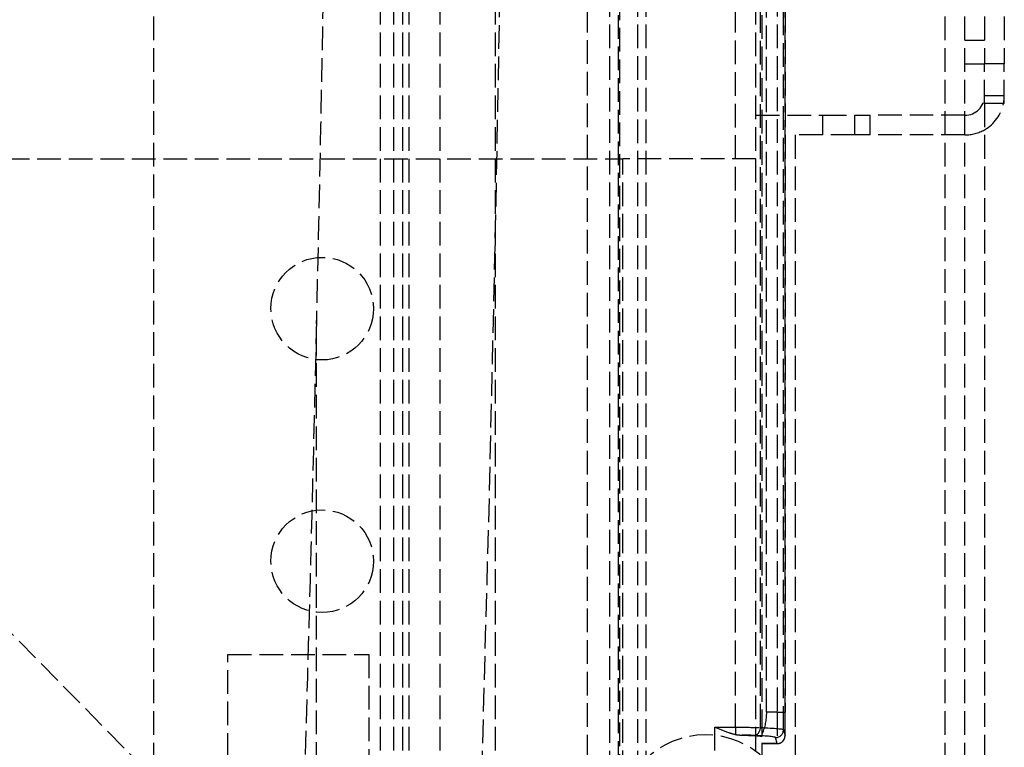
# Model space of a CAD drawing. Header units: millimetres. Extents: x 0 to 388, y -3 to 488.
# Tile 11 of 14: x 323 to 385, y 44 to 90. Entities that reach past the tile are written whole.
import ezdxf

# ---------------------------------------------------------------- set-up
doc = ezdxf.new("R2010")
doc.units = ezdxf.units.MM
doc.header["$LTSCALE"] = 10
doc.linetypes.add('ALLCAD_Strich', pattern=[0.2, 0.15, -0.05])
doc.layers.add('BESCH_KONT_sich_schn_grun_2d', color=10, linetype='Continuous')

msp = doc.modelspace()

# ---------------------------------------------------------------- linework, layer by layer
at = {"layer": 'BESCH_KONT_sich_schn_grun_2d', "linetype": 'ALLCAD_Strich'}
for p, q in [((353, 0), (353, 488)), ((369.5, 0), (369.5, 488)), ((369.9, 45.1), (369.9, 488)), ((370.163, 46.442), (370.163, 488)), ((370.859, 488), (370.859, 46.442)), ((331.3, 432.5), (331.3, 6)), ((345.708, 40), (345.708, 345.592)), ((346.55, 40), (346.55, 345.592)), ((347.123, 0), (347.123, 345.592)), ((347.506, 0), (347.506, 345.592)), ((349.487, 0), (349.487, 345.592)), ((360.245, 12.495), (360.245, 332.597)), ((360.77, 332.597), (360.77, 12.495)), ((362.021, 12.492), (362.021, 332.6)), ((358.8, 319), (358.8, 14.282)), ((360.87, 14.282), (360.87, 319)), ((362.546, 12.492), (362.546, 319)), ((368.204, 45.483), (368.204, 319)), ((369.785, 45.463), (369.785, 319)), ((371.25, 45.326), (371.25, 319)), ((371.359, 46.442), (371.359, 319)), ((371.359, 319), (371.359, 46.442)), ((384, 314.5), (384, 87.5)), ((385.25, 314.5), (385.25, 87.5)), ((381.5, 23), (381.5, 310)), ((382.75, 23), (382.75, 310)), ((382.75, 89), (384, 89)), ((382.75, 87.5), (384, 87.5)), ((384, 85), (384, 87.5)), ((385.25, 87.5), (384, 87.5)), ((385.25, 85), (385.25, 87.5)), ((384, 85.5), (385.25, 85.5)), ((384, 85), (384, 23)), ((385.25, 85), (384, 85)), ((369.5, 84.25), (373.75, 84.25)), ((373.75, 84.25), (375.75, 84.25)), ((373.75, 83), (373.75, 84.25)), ((375.75, 84.25), (376.75, 84.25)), ((375.75, 84.25), (375.75, 83)), ((382.75, 84.25), (376.75, 84.25)), ((376.75, 83), (376.75, 84.25)), ((373.75, 83), (372, 83)), ((372, 83), (372, 30.5)), ((375.75, 83), (373.75, 83)), ((376.75, 83), (375.75, 83)), ((382.75, 83), (376.75, 83)), ((17.935, 81.5), (361.065, 81.5)), ((369.5, 81.5), (361.065, 81.5)), ((361.065, 30.5), (361.065, 81.5)), ((341.635, 39.04), (341.635, 71.242)), ((317.172, 56.649), (358.8, 14.282)), ((336.025, 50.1), (344.957, 50.1)), ((336.025, 43.605), (336.025, 50.1)), ((344.957, 50.1), (344.957, 43.605)), ((370.859, 46.442), (370.163, 46.442)), ((370.859, 46.442), (371.359, 46.442)), ((371.359, 46.442), (371.359, 46.442)), ((366.9, 44), (366.9, 45.483)), ((366.9, 45.483), (368.204, 45.483)), ((368.204, 45.483), (368.204, 45.025)), ((369.9, 44.895), (369.9, 45.1)), ((371.25, 45.326), (371.346, 44.943)), ((369.9, 43), (369.9, 44.895)), ((369.9, 44.444), (370.846, 44.444)), ((370.846, 44.442), (369.9, 44.442)), ((370.846, 44.444), (370.75, 44.826))]:
    msp.add_line(p, q, dxfattribs=at)
for centre in [(342, 72), (342, 56)]:
    msp.add_circle(centre, 3.25, dxfattribs=at)
for centre, radius, start, end in [((382.75, 85.5), 1.25, 270, 360), ((382.75, 85.5), 2.5, 300, 348.46304), ((382.75, 85.5), 2.5, 348.46304, 360), ((382.75, 85.5), 2.5, 270, 300), ((366.3, 39.6), 5.4, 0, 180)]:
    msp.add_arc(centre, radius, start, end, dxfattribs=at)
at = {"layer": 'BESCH_KONT_sich_schn_grun_2d', "linetype": 'ALLCAD_Strich', "extrusion": (0, 0, -1)}
for centre, major_axis, ratio, start_param, end_param in [((369.146, 46.442), (0, -2), 0.508746, -1.570796, -0.834677), ((370.846, 46.442), (0, -2), 0.006545, -1.570796, 0.034907), ((368.204, 45.43), (2, 0), 0.026191, -1.570796, -0.658862), ((366.9, 44.895), (3, 0), 0.034921, -0.960802, 0), ((364.25, 45.324), (7, 0), 0.032426, -0.658862, -0.008727)]:
    msp.add_ellipse(centre, major_axis=major_axis, ratio=ratio, start_param=start_param, end_param=end_param, dxfattribs=at)
at = {"layer": 'BESCH_KONT_sich_schn_grun_2d', "linetype": 'ALLCAD_Strich'}
for centre, major_axis, ratio, start_param, end_param in [((371.346, 46.442), (0, 1.5), 0.008727, -3.176499, -1.570796), ((368.204, 44.931), (-1.5, 0), 0.034921, -2.482731, -1.850987), ((369.39, 45.463), (-0.023, -0.499), 0.790388, 0.057, 1.606428), ((364.25, 44.824), (-6.5, 0), 0.034921, -3.132866, -2.482731), ((370.75, 45.326), (0.485, 0.121), 0.999353, -1.815533, -0.245041), ((370.846, 44.943), (0.485, 0.121), 0.999353, -1.815533, -0.245041)]:
    msp.add_ellipse(centre, major_axis=major_axis, ratio=ratio, start_param=start_param, end_param=end_param, dxfattribs=at)
for points in [[(351.513, 22.49), (354.828, 122.491), (354.828, 222.601), (351.513, 322.602)], [(341.635, 71.242), (341.385, 60.279), (341.094, 49.316), (340.762, 38.355)], [(368.204, 45.025), (368.335, 44.997), (368.474, 44.985), (368.619, 44.981)]]:
    msp.add_open_spline(points, degree=3, dxfattribs=at)
for points, knots in [([(341.635, 273.85), (342.386, 240.945), (342.801, 207.011), (342.801, 172.549), (342.801, 138.084), (342.386, 104.149), (341.635, 71.242)], [0.004319, 0.004319, 0.004319, 0.004319, 9.878332, 9.878332, 9.878332, 19.752941, 19.752941, 19.752941, 19.752941]), ([(370.846, 44.442), (370.899, 44.442), (370.952, 44.452), (371.049, 44.483), (371.092, 44.505), (371.17, 44.557), (371.199, 44.587), (371.257, 44.652), (371.274, 44.683), (371.31, 44.75), (371.318, 44.775), (371.332, 44.82), (371.335, 44.835), (371.339, 44.859), (371.341, 44.867), (371.343, 44.883), (371.344, 44.89), (371.346, 44.906), (371.346, 44.914), (371.349, 44.95), (371.349, 44.972), (371.351, 45.058), (371.353, 45.133), (371.355, 45.321), (371.356, 45.435), (371.357, 45.691), (371.358, 45.834), (371.359, 46.132), (371.359, 46.287), (371.359, 46.442)], [-1.570796, -1.570796, -1.570796, -1.570796, -1.568003, -1.568003, -1.564923, -1.564923, -1.560868, -1.560868, -1.554509, -1.554509, -1.542941, -1.542941, -1.526839, -1.526839, -1.510528, -1.510528, -1.488208, -1.488208, -1.444124, -1.444124, -1.252369, -1.252369, -0.93821, -0.93821, -0.624051, -0.624051, -0.309891, -0.309891, 0, 0, 0, 0]), ([(366.9, 45.483), (367.172, 45.372), (367.467, 45.25), (367.907, 45.101), (368.058, 45.056), (368.204, 45.025)], [0, 0, 0, 0, 0.0881714, 0.0881714, 0.1358618, 0.1358618, 0.1358618, 0.1358618])]:
    msp.add_open_spline(points, degree=3, knots=knots, dxfattribs=at)

doc.saveas('drawing.dxf')
